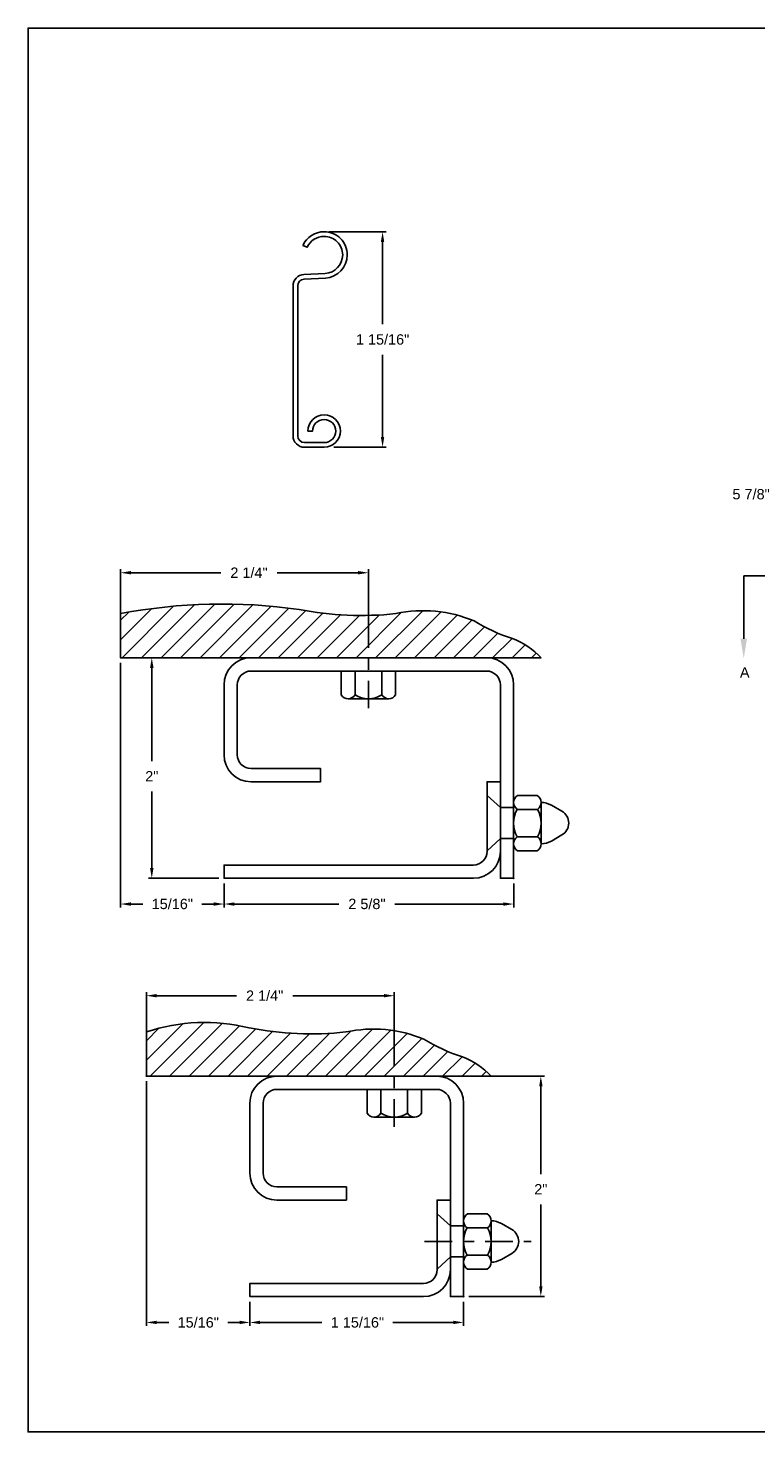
# Model space of a CAD drawing. Header units: inches. Extents: x 169.6 to 213.7, y 214.8 to 266.5.
# Tile 10 of 18: x 169.6 to 176.2, y 253.2 to 265.9. Entities that reach past the tile are written whole.
import ezdxf
from ezdxf import colors
from ezdxf.entities.mleader import LeaderData, LeaderLine
from ezdxf.math import Vec2, Vec3

# ---------------------------------------------------------------- set-up
doc = ezdxf.new("R2010")
doc.units = ezdxf.units.IN
doc.header["$LTSCALE"] = 0.25
doc.header["$MEASUREMENT"] = 0
doc.linetypes.add('CENTER', pattern=[2, 1.25, -0.25, 0.25, -0.25])
for name, color, linetype in [('ANNOTATIONS', 1, 'Continuous'), ('DETAILS', 4, 'Continuous'), ('SECTION CUTS', 6, 'CENTER')]:
    doc.layers.add(name, color=color, linetype=linetype)
doc.styles.add('ARIAL', font='arial.ttf', dxfattribs={"height": 0.09375})
doc.styles.get("Standard").update_dxf_attribs({"font": 'romans.shx'})
doc.dimstyles.new('ARIAL', dxfattribs={"dimtxt": 0.09375, "dimasz": 0.09375, "dimexe": 0.03125, "dimexo": 0.046875, "dimgap": 0.09, "dimtad": 0, "dimtih": 1, "dimtoh": 1, "dimdec": 4, "dimzin": 0, "dimdsep": 46, "dimlunit": 4, "dimtxsty": 'ARIAL', "dimcen": 0.09, "dimadec": 0, "dimazin": 0, "dimtfac": 1, "dimtdec": 4, "dimtix": 1, "dimtofl": 0, "dimtmove": 0, "dimatfit": 3, "dimfxl": 0.18, "dimfrac": 2, "dimtolj": 1, "dimtzin": 0, "dimarcsym": 0})
doc.dimstyles.new('STANDARD$0', dxfattribs={"dimtxt": 0.09375, "dimasz": 0.09375, "dimexe": 0.03125, "dimexo": 0.046875, "dimgap": 0.09, "dimtad": 0, "dimtih": 1, "dimtoh": 1, "dimdec": 4, "dimzin": 0, "dimdsep": 46, "dimtxsty": 'ARIAL', "dimcen": 0.09, "dimadec": 0, "dimazin": 0, "dimtfac": 1, "dimtdec": 4, "dimtofl": 0, "dimtmove": 0, "dimatfit": 1, "dimfxl": 1, "dimtolj": 1, "dimtzin": 0, "dimarcsym": 0})

# ---------------------------------------------------------------- blocks, each defined once
blk = doc.blocks.new('*D8')
at = {"layer": 'ANNOTATIONS', "color": 0, "lineweight": -2, "transparency": 16777216}
for p, q in [((176.583, 262.252), (176.583, 261.672)), ((177.005, 261.761), (177.005, 261.672)), ((176.489, 261.703), (176.395, 261.703)), ((177.098, 261.703), (177.192, 261.703))]:
    blk.add_line(p, q, dxfattribs=at)
at = {"layer": 'ANNOTATIONS', "color": 0, "transparency": 16777216}
for points in [[(176.489, 261.718), (176.489, 261.687), (176.583, 261.703)], [(177.098, 261.718), (177.098, 261.687), (177.005, 261.703)]]:
    blk.add_solid(points, dxfattribs=at)
at = {"layer": 'defpoints', "color": 0, "transparency": 16777216}
for p in [(176.583, 262.299), (177.005, 261.808), (176.583, 261.703)]:
    blk.add_point(p, dxfattribs=at)
at = {"layer": 'ANNOTATIONS', "color": 0, "transparency": 16777216, "insert": (176.142, 261.703), "char_height": 0.0938, "attachment_point": 5, "style": 'ARIAL'}
blk.add_mtext('\\A1;5 7/8"', dxfattribs=at)
blk = doc.blocks.new('*D32')
at = {"layer": 'ANNOTATIONS', "color": 0, "linetype": 'Continuous', "lineweight": -2, "transparency": 16777216}
for p, q in [((170.661, 256.378), (170.661, 254.159)), ((171.599, 254.378), (171.599, 254.159)), ((170.755, 254.19), (170.864, 254.19)), ((171.505, 254.19), (171.398, 254.19))]:
    blk.add_line(p, q, dxfattribs=at)
at = {"layer": 'ANNOTATIONS', "color": 0, "linetype": 'Continuous', "transparency": 16777216}
for points in [[(170.755, 254.206), (170.755, 254.175), (170.661, 254.19)], [(171.505, 254.206), (171.505, 254.175), (171.599, 254.19)]]:
    blk.add_solid(points, dxfattribs=at)
at = {"layer": 'defpoints', "color": 0, "linetype": 'Continuous', "transparency": 16777216}
for p in [(170.661, 256.425), (171.599, 254.425), (171.599, 254.19)]:
    blk.add_point(p, dxfattribs=at)
at = {"layer": 'ANNOTATIONS', "color": 0, "linetype": 'Continuous', "transparency": 16777216, "insert": (171.131, 254.19), "char_height": 0.0938, "attachment_point": 5, "style": 'ARIAL'}
blk.add_mtext('\\A1;15/16"', dxfattribs=at)
blk = doc.blocks.new('*D33')
at = {"layer": 'ANNOTATIONS', "color": 0, "linetype": 'Continuous', "lineweight": -2, "transparency": 16777216}
for p, q in [((171.599, 254.378), (171.599, 254.159)), ((173.536, 254.378), (173.536, 254.159)), ((171.692, 254.19), (172.252, 254.19)), ((173.442, 254.19), (172.895, 254.19))]:
    blk.add_line(p, q, dxfattribs=at)
at = {"layer": 'ANNOTATIONS', "color": 0, "linetype": 'Continuous', "transparency": 16777216}
for points in [[(171.692, 254.206), (171.692, 254.175), (171.599, 254.19)], [(173.442, 254.206), (173.442, 254.175), (173.536, 254.19)]]:
    blk.add_solid(points, dxfattribs=at)
at = {"layer": 'defpoints', "color": 0, "linetype": 'Continuous', "transparency": 16777216}
for p in [(171.599, 254.425), (173.536, 254.425), (171.599, 254.19)]:
    blk.add_point(p, dxfattribs=at)
at = {"layer": 'ANNOTATIONS', "color": 0, "linetype": 'Continuous', "transparency": 16777216, "insert": (172.574, 254.19), "char_height": 0.09375, "attachment_point": 5, "style": 'ARIAL'}
blk.add_mtext('\\A1;1 15/16"', dxfattribs=at)
blk = doc.blocks.new('*D34')
at = {"layer": 'ANNOTATIONS', "color": 0, "linetype": 'Continuous', "lineweight": -2, "transparency": 16777216}
for p, q in [((173.338, 256.425), (174.268, 256.425)), ((174.236, 256.331), (174.236, 255.535)), ((174.236, 254.518), (174.236, 255.261)), ((173.583, 254.425), (174.268, 254.425))]:
    blk.add_line(p, q, dxfattribs=at)
at = {"layer": 'ANNOTATIONS', "color": 0, "linetype": 'Continuous', "transparency": 16777216}
for points in [[(174.221, 256.331), (174.252, 256.331), (174.236, 256.425)], [(174.221, 254.518), (174.252, 254.518), (174.236, 254.425)]]:
    blk.add_solid(points, dxfattribs=at)
at = {"layer": 'defpoints', "color": 0, "linetype": 'Continuous', "transparency": 16777216}
for p in [(173.291, 256.425), (174.236, 256.425), (173.536, 254.425)]:
    blk.add_point(p, dxfattribs=at)
at = {"layer": 'ANNOTATIONS', "color": 0, "linetype": 'Continuous', "transparency": 16777216, "insert": (174.236, 255.398), "char_height": 0.0938, "attachment_point": 5, "style": 'ARIAL'}
blk.add_mtext('\\A1;2"', dxfattribs=at)
blk = doc.blocks.new('*D38')
at = {"layer": 'ANNOTATIONS', "color": 0, "linetype": 'Continuous', "lineweight": -2, "transparency": 16777216}
for p, q in [((170.661, 256.702), (170.661, 257.185)), ((170.755, 257.154), (171.479, 257.154)), ((172.814, 257.154), (171.987, 257.154)), ((172.908, 256.702), (172.908, 257.185))]:
    blk.add_line(p, q, dxfattribs=at)
at = {"layer": 'ANNOTATIONS', "color": 0, "linetype": 'Continuous', "transparency": 16777216}
for points in [[(170.755, 257.17), (170.755, 257.139), (170.661, 257.154)], [(172.814, 257.17), (172.814, 257.139), (172.908, 257.154)]]:
    blk.add_solid(points, dxfattribs=at)
at = {"layer": 'defpoints', "color": 0, "linetype": 'Continuous', "transparency": 16777216}
for p in [(172.908, 257.154), (170.661, 256.655), (172.908, 256.655)]:
    blk.add_point(p, dxfattribs=at)
at = {"layer": 'ANNOTATIONS', "color": 0, "linetype": 'Continuous', "transparency": 16777216, "insert": (171.733, 257.154), "char_height": 0.0938, "attachment_point": 5, "style": 'ARIAL'}
blk.add_mtext('\\A1;2 1/4"', dxfattribs=at)
blk = doc.blocks.new('*D35')
at = {"layer": 'ANNOTATIONS', "color": 0, "linetype": 'Continuous', "lineweight": -2, "transparency": 16777216}
for p, q in [((170.427, 260.173), (170.427, 257.954)), ((171.365, 258.173), (171.365, 257.954)), ((170.521, 257.986), (170.629, 257.986)), ((171.271, 257.986), (171.163, 257.986))]:
    blk.add_line(p, q, dxfattribs=at)
at = {"layer": 'ANNOTATIONS', "color": 0, "linetype": 'Continuous', "transparency": 16777216}
for points in [[(170.521, 258.001), (170.521, 257.97), (170.427, 257.986)], [(171.271, 258.001), (171.271, 257.97), (171.365, 257.986)]]:
    blk.add_solid(points, dxfattribs=at)
at = {"layer": 'defpoints', "color": 0, "linetype": 'Continuous', "transparency": 16777216}
for p in [(170.427, 260.22), (171.365, 258.22), (171.365, 257.986)]:
    blk.add_point(p, dxfattribs=at)
at = {"layer": 'ANNOTATIONS', "color": 0, "linetype": 'Continuous', "transparency": 16777216, "insert": (170.896, 257.986), "char_height": 0.0938, "attachment_point": 5, "style": 'ARIAL'}
blk.add_mtext('\\A1;15/16"', dxfattribs=at)
blk = doc.blocks.new('*D36')
at = {"layer": 'ANNOTATIONS', "color": 0, "linetype": 'Continuous', "lineweight": -2, "transparency": 16777216}
for p, q in [((171.365, 258.173), (171.365, 257.954)), ((173.99, 258.173), (173.99, 257.954)), ((171.459, 257.986), (172.406, 257.986)), ((173.896, 257.986), (172.914, 257.986))]:
    blk.add_line(p, q, dxfattribs=at)
at = {"layer": 'ANNOTATIONS', "color": 0, "linetype": 'Continuous', "transparency": 16777216}
for points in [[(171.459, 258.001), (171.459, 257.97), (171.365, 257.986)], [(173.896, 258.001), (173.896, 257.97), (173.99, 257.986)]]:
    blk.add_solid(points, dxfattribs=at)
at = {"layer": 'defpoints', "color": 0, "linetype": 'Continuous', "transparency": 16777216}
for p in [(171.365, 258.22), (173.99, 258.22), (171.365, 257.986)]:
    blk.add_point(p, dxfattribs=at)
at = {"layer": 'ANNOTATIONS', "color": 0, "linetype": 'Continuous', "transparency": 16777216, "insert": (172.66, 257.986), "char_height": 0.0938, "attachment_point": 5, "style": 'ARIAL'}
blk.add_mtext('\\A1;2 5/8"', dxfattribs=at)
blk = doc.blocks.new('*D37')
at = {"layer": 'ANNOTATIONS', "color": 0, "linetype": 'Continuous', "lineweight": -2, "transparency": 16777216}
for p, q in [((171.563, 260.22), (170.679, 260.22)), ((170.71, 260.126), (170.71, 259.282)), ((170.71, 258.314), (170.71, 259.008)), ((171.318, 258.22), (170.679, 258.22))]:
    blk.add_line(p, q, dxfattribs=at)
at = {"layer": 'ANNOTATIONS', "color": 0, "linetype": 'Continuous', "transparency": 16777216}
for points in [[(170.694, 260.126), (170.726, 260.126), (170.71, 260.22)], [(170.694, 258.314), (170.726, 258.314), (170.71, 258.22)]]:
    blk.add_solid(points, dxfattribs=at)
at = {"layer": 'defpoints', "color": 0, "linetype": 'Continuous', "transparency": 16777216}
for p in [(170.71, 260.22), (171.61, 260.22), (171.365, 258.22)]:
    blk.add_point(p, dxfattribs=at)
at = {"layer": 'ANNOTATIONS', "color": 0, "linetype": 'Continuous', "transparency": 16777216, "insert": (170.71, 259.145), "char_height": 0.0938, "attachment_point": 5, "style": 'ARIAL'}
blk.add_mtext('\\A1;2"', dxfattribs=at)
blk = doc.blocks.new('*D39')
at = {"layer": 'ANNOTATIONS', "color": 0, "linetype": 'Continuous', "lineweight": -2, "transparency": 16777216}
for p, q in [((170.427, 260.497), (170.427, 261.023)), ((170.521, 260.991), (171.337, 260.991)), ((172.58, 260.991), (171.845, 260.991)), ((172.674, 260.497), (172.674, 261.023))]:
    blk.add_line(p, q, dxfattribs=at)
at = {"layer": 'ANNOTATIONS', "color": 0, "linetype": 'Continuous', "transparency": 16777216}
for points in [[(170.521, 261.007), (170.521, 260.976), (170.427, 260.991)], [(172.58, 261.007), (172.58, 260.976), (172.674, 260.991)]]:
    blk.add_solid(points, dxfattribs=at)
at = {"layer": 'defpoints', "color": 0, "linetype": 'Continuous', "transparency": 16777216}
for p in [(172.674, 260.991), (170.427, 260.451), (172.674, 260.451)]:
    blk.add_point(p, dxfattribs=at)
at = {"layer": 'ANNOTATIONS', "color": 0, "linetype": 'Continuous', "transparency": 16777216, "insert": (171.591, 260.991), "char_height": 0.0938, "attachment_point": 5, "style": 'ARIAL'}
blk.add_mtext('\\A1;2 1/4"', dxfattribs=at)
blk = doc.blocks.new('*D111')
at = {"layer": 'ANNOTATIONS', "color": 0, "lineweight": -2, "transparency": 16777216}
for p, q in [((172.319, 264.085), (172.833, 264.085)), ((172.802, 263.991), (172.802, 263.246)), ((172.802, 262.223), (172.802, 262.969)), ((172.361, 262.13), (172.833, 262.13))]:
    blk.add_line(p, q, dxfattribs=at)
at = {"layer": 'ANNOTATIONS', "color": 0, "transparency": 16777216}
for points in [[(172.786, 263.991), (172.817, 263.991), (172.802, 264.085)], [(172.786, 262.223), (172.817, 262.223), (172.802, 262.13)]]:
    blk.add_solid(points, dxfattribs=at)
at = {"layer": 'defpoints', "color": 0, "transparency": 16777216}
for p in [(172.272, 264.085), (172.314, 262.13), (172.802, 262.13)]:
    blk.add_point(p, dxfattribs=at)
at = {"layer": 'ANNOTATIONS', "color": 0, "transparency": 16777216, "insert": (172.802, 263.107), "char_height": 0.09375, "attachment_point": 5, "style": 'ARIAL'}
blk.add_mtext('\\A1;1 15/16"', dxfattribs=at)

msp = doc.modelspace()

# ---------------------------------------------------------------- hatches: boundary and pattern name
at = {"layer": 'DETAILS', "linetype": 'Continuous'}
h = msp.add_hatch(dxfattribs=at)
h.set_pattern_fill('ANSI31', color=256, style=0)
h.set_pattern_definition([(45, (183.18255, 234.0712), (-0.08838835, 0.08838835), [])])
h.paths.add_polyline_path([(172.92262, 260.62036, -0.07533914), (172.04485, 260.65781, 0.08278107), (170.42726, 260.62036), (170.42726, 260.21981), (174.2395, 260.21981, 0.10706088), (173.97968, 260.39476, -0.06290317), (173.63077, 260.55431, 0.15379408)])
h.paths.add_polyline_path([(171.40371, 261.06335), (171.77839, 261.06335), (171.77839, 260.91953), (171.40371, 260.91953)], flags=9)
h = msp.add_hatch(dxfattribs=at)
h.set_pattern_fill('ANSI31', color=256, style=0)
h.set_pattern_definition([(45, (182.72902, 230.27593), (-0.08838835, 0.08838835), [])])
h.paths.add_polyline_path([(172.46908, 256.82509, -0.07533914), (171.59132, 256.86254, 0.14389298), (170.66123, 256.82509), (170.66123, 256.42454), (173.78596, 256.42454, 0.10706088), (173.52615, 256.59949, -0.06290317), (173.17724, 256.75904, 0.15379408)])
h.paths.add_polyline_path([(171.54167, 257.05689), (171.92633, 257.05689), (171.92633, 257.25008), (171.54167, 257.25008)], flags=9)

# ---------------------------------------------------------------- linework, layer by layer
at = {"layer": 'defpoints'}
msp.add_lwpolyline([(189.05875, 253.19707), (169.58887, 253.19707), (169.58887, 265.93218), (189.05875, 265.93218)], close=True, dxfattribs=at)
at = {"layer": 'DETAILS'}
for p, q in [((172.27143, 264.08454), (172.27219, 264.08454)), ((172.27143, 264.04254), (172.27219, 264.04254)), ((174.2395, 260.21981), (170.42726, 260.21981)), ((173.78596, 256.42454), (170.66123, 256.42454))]:
    msp.add_line(p, q, dxfattribs=at)
at = {"layer": 'DETAILS', "linetype": 'Continuous'}
for p, q in [((170.42726, 260.21981), (170.42726, 260.62036)), ((172.42726, 260.09981), (172.42726, 259.88366)), ((172.55226, 259.88395), (172.55226, 260.09981)), ((172.79497, 259.88395), (172.79497, 260.09981)), ((172.91997, 260.09981), (172.91997, 259.88366)), ((172.48968, 259.8485), (172.85756, 259.8485)), ((173.74976, 258.96981), (173.86976, 258.86044)), ((173.98975, 258.91143), (173.98978, 258.52579)), ((174.02538, 258.96981), (174.20369, 258.96981)), ((174.23948, 258.90816), (174.2395, 258.53328)), ((173.98976, 258.86044), (173.86976, 258.86044)), ((174.20675, 258.84483), (174.02242, 258.84481)), ((174.33177, 258.88271), (174.42768, 258.82733)), ((173.74976, 258.46981), (173.86976, 258.57919)), ((173.98976, 258.57919), (173.86976, 258.57919)), ((174.20675, 258.5948), (174.02242, 258.59481)), ((174.33177, 258.55691), (174.42768, 258.61229)), ((174.02538, 258.46981), (174.20369, 258.46981)), ((170.66123, 256.42454), (170.66123, 256.82509)), ((172.66123, 256.30454), (172.66123, 256.08839)), ((172.78623, 256.08868), (172.78623, 256.30454)), ((173.02893, 256.08868), (173.02893, 256.30454)), ((173.15393, 256.30454), (173.15393, 256.08839)), ((172.72364, 256.05323), (173.09152, 256.05323)), ((173.29623, 255.17454), (173.41623, 255.06517)), ((173.53622, 255.11616), (173.53625, 254.73052)), ((173.57185, 255.17454), (173.75016, 255.17454)), ((173.78594, 255.11289), (173.78597, 254.73801)), ((173.87824, 255.08744), (173.97414, 255.03206)), ((173.53623, 255.06517), (173.41623, 255.06517)), ((173.75322, 255.04956), (173.56889, 255.04954)), ((173.29623, 254.67454), (173.41623, 254.78392)), ((173.53623, 254.78392), (173.41623, 254.78392)), ((173.75322, 254.79953), (173.56889, 254.79954)), ((173.87824, 254.76164), (173.97414, 254.81702)), ((173.57185, 254.67454), (173.75016, 254.67454))]:
    msp.add_line(p, q, dxfattribs=at)
at = {"layer": 'DETAILS', "linetype": 'CENTER', "ltscale": 0.8}
for p, q in [((172.67362, 260.56126), (172.67362, 259.73651)), ((172.90758, 256.76599), (172.90758, 255.94124)), ((173.18242, 254.92454), (174.14828, 254.92454))]:
    msp.add_line(p, q, dxfattribs=at)
at = {"layer": 'DETAILS'}
msp.add_lwpolyline([(172.4822, 263.87454, -0.39895955), (172.28319, 263.66483), (172.09094, 263.65475, 0.39895955), (172.03219, 263.59284), (172.03219, 262.23373, 0.41421356), (172.09419, 262.17173), (172.27219, 262.17173, 2.41421356), (172.16719, 262.27673), (172.12519, 262.27673, -2.41421356), (172.27219, 262.12973), (172.09419, 262.12973, -0.41421356), (171.99019, 262.23373), (171.99019, 263.59284, -0.39895955), (172.08875, 263.69669), (172.28099, 263.70677, 0.39895955), (172.4402, 263.87454, 0.41491795), (172.2718, 264.04254, 0.29455643), (172.11901, 263.9445), (172.11869, 263.94381), (172.08048, 263.96123), (172.08079, 263.96192, -0.29428604), (172.27183, 264.08454, -0.41473176)], format="xyb", close=True, dxfattribs=at)
at = {"layer": 'DETAILS', "linetype": 'Continuous'}
for points in [[(170.42726, 260.62036, -0.08278107), (172.04485, 260.65781, 0.07533914), (172.92262, 260.62036, -0.15379408), (173.63077, 260.55431, 0.06290317), (173.97968, 260.39476, -0.10706088), (174.2395, 260.21981, -12.42229362), (174.2395, 260.21981, -0.16205101)], [(170.66123, 256.82509, -0.14389298), (171.59132, 256.86254, 0.07533914), (172.46908, 256.82509, -0.15379408), (173.17724, 256.75904, 0.06290317), (173.52615, 256.59949, -0.10706088), (173.78596, 256.42454, -12.42229362), (173.78596, 256.42454, -0.16205101)]]:
    msp.add_lwpolyline(points, format="xyb", dxfattribs=at)
at = {"layer": 'DETAILS'}
for points in [[(173.74476, 260.21981, -0.41421356), (173.98976, 259.97481), (173.98976, 258.21981), (173.86976, 258.21981), (173.86976, 259.97481, 0.41421356), (173.74476, 260.09981), (171.60976, 260.09981, 0.41421356), (171.48476, 259.97481), (171.48476, 259.33981, 0.41421356), (171.60976, 259.21481), (172.23976, 259.21481), (172.23976, 259.09481), (171.60976, 259.09481, -0.41421356), (171.36476, 259.33981), (171.36476, 259.97481, -0.41421356), (171.60976, 260.21981)], [(173.86976, 259.09481), (173.74976, 259.09481), (173.74976, 258.46481, -0.41421356), (173.62476, 258.33981), (171.36476, 258.33981), (171.36476, 258.21981), (173.62476, 258.21981, 0.41421356), (173.86976, 258.46481)], [(173.29123, 256.42454, -0.41421356), (173.53623, 256.17954), (173.53623, 254.42454), (173.41623, 254.42454), (173.41623, 256.17954, 0.41421356), (173.29123, 256.30454), (171.84373, 256.30454, 0.41421356), (171.71873, 256.17954), (171.71873, 255.54454, 0.41421356), (171.84373, 255.41954), (172.47373, 255.41954), (172.47373, 255.29954), (171.84373, 255.29954, -0.41421356), (171.59873, 255.54454), (171.59873, 256.17954, -0.41421356), (171.84373, 256.42454)], [(173.41623, 255.29954), (173.29623, 255.29954), (173.29623, 254.66954, -0.41421356), (173.17123, 254.54454), (171.59873, 254.54454), (171.59873, 254.42454), (173.17123, 254.42454, 0.41421356), (173.41623, 254.66954)]]:
    msp.add_lwpolyline(points, format="xyb", dxfattribs=at)
at = {"layer": 'DETAILS', "linetype": 'Continuous'}
for centre, radius, start, end in [((172.48968, 259.92147), 0.07297, 211.206831, 329.063908), ((172.67362, 260.07389), 0.22539, 237.424664, 302.575336), ((172.85756, 259.92147), 0.07297, 210.936092, 328.793169), ((174.06374, 258.90634), 0.07416, 121.141954, 236.052996), ((174.16535, 258.90635), 0.07415, 303.940305, 58.865128), ((174.23366, 258.70698), 0.20127, 60.825773, 88.343465), ((174.23893, 258.71981), 0.25, 150, 210), ((173.9844, 258.72099), 0.25451, 330.279936, 29.115949), ((174.36393, 258.71981), 0.125, 300.664623, 59.335377), ((174.06374, 258.53329), 0.07416, 123.947004, 238.858046), ((174.16535, 258.53328), 0.07415, 301.134872, 56.059695), ((174.23366, 258.73265), 0.20127, 271.656535, 299.174227), ((172.72364, 256.1262), 0.07297, 211.206831, 329.063908), ((172.90758, 256.27862), 0.22539, 237.424664, 302.575336), ((173.09152, 256.1262), 0.07297, 210.936092, 328.793169), ((173.6102, 255.11107), 0.07416, 121.141954, 236.052996), ((173.71182, 255.11108), 0.07415, 303.940305, 58.865128), ((173.78013, 254.91171), 0.20127, 60.825773, 88.343465), ((173.78539, 254.92454), 0.25, 150, 210), ((173.53087, 254.92572), 0.25451, 330.279936, 29.115949), ((173.91039, 254.92454), 0.125, 300.664623, 59.335377), ((173.6102, 254.73802), 0.07416, 123.947004, 238.858046), ((173.71182, 254.73801), 0.07415, 301.134872, 56.059695), ((173.78013, 254.93738), 0.20127, 271.656535, 299.174227)]:
    msp.add_arc(centre, radius, start, end, dxfattribs=at)
at = {"layer": 'DETAILS', "linetype": 'ByBlock'}
for p in [(170.42726, 260.21981), (173.98976, 258.21981), (173.98976, 258.21981), (170.66123, 256.42454), (173.53623, 254.42454), (173.53623, 254.42454)]:
    msp.add_point(p, dxfattribs=at)
at = {"layer": 'SECTION CUTS'}
msp.add_line((176.07523, 260.96256), (182.59119, 260.96256), dxfattribs=at)

# ---------------------------------------------------------------- texts
at = {"layer": 'SECTION CUTS', "style": 'ARIAL'}
msp.add_text('A', height=0.09375, dxfattribs=at).set_placement((176.04075, 260.04013))

# ---------------------------------------------------------------- dimensions: what is measured, and where the dimension line sits
at = {"layer": 'ANNOTATIONS'}
dim = msp.add_linear_dim(base=(172.80177, 262.12973), p1=(172.2722, 264.08454), p2=(172.31437, 262.12973), angle=90, text='1 15/16"', dimstyle='STANDARD$0', dxfattribs=at)
dim.commit()
dim.dimension.update_dxf_attribs({"geometry": '*D111', "text_midpoint": (172.80177, 263.10713), "dimtype": 160})
dim = msp.add_linear_dim(base=(176.58283, 261.70285), p1=(177.00471, 261.80777), p2=(176.58283, 262.29878), text='5 7/8"', dimstyle='STANDARD$0', dxfattribs=at)
dim.commit()
dim.dimension.update_dxf_attribs({"geometry": '*D8', "text_midpoint": (176.14223, 261.70285), "dimtype": 160})
at = {"layer": 'ANNOTATIONS', "linetype": 'Continuous'}
for base, p1, p2, picture, middle in [((172.67362, 260.99144), (170.42726, 260.45054), (172.67362, 260.45054), '*D39', (171.59105, 260.99144)), ((171.36476, 257.98551), (170.42726, 260.21981), (171.36476, 258.21981), '*D35', (170.89601, 257.98551)), ((172.907581, 257.154155), (170.66123, 256.655273), (172.907581, 256.655273), '*D38', (171.732849, 257.154155)), ((171.59873, 254.19024), (170.66123, 256.42454), (171.59873, 254.42454), '*D32', (171.13135, 254.19024))]:
    dim = msp.add_linear_dim(base=base, p1=p1, p2=p2, dimstyle='ARIAL', dxfattribs=at)
    dim.commit()
    dim.dimension.update_dxf_attribs({"geometry": picture, "text_midpoint": middle, "dimtype": 160})
for base, p1, p2, angle, picture, middle in [((170.70998, 260.21981), (171.36476, 258.21981), (171.60976, 260.21981), 90, '*D37', (170.70998, 259.14522)), ((171.36476, 257.98551), (173.98976, 258.21981), (171.36476, 258.21981), 180, '*D36', (172.65989, 257.98551)), ((174.23633, 256.42454), (173.53623, 254.42454), (173.29123, 256.42454), 90, '*D34', (174.23633, 255.39787)), ((171.59873, 254.19024), (173.53623, 254.42454), (171.59873, 254.42454), 180, '*D33', (172.57366, 254.19024))]:
    dim = msp.add_linear_dim(base=base, p1=p1, p2=p2, angle=angle, dimstyle='ARIAL', dxfattribs=at)
    dim.commit()
    dim.dimension.update_dxf_attribs({"geometry": picture, "text_midpoint": middle, "dimtype": 160})

# ---------------------------------------------------------------- leaders
at = {"layer": 'SECTION CUTS'}
ml = msp.add_multileader_mtext('Standard', dxfattribs=at)
ml.set_content('', color=256)
ml.set_leader_properties()
ml.build(insert=Vec2(0, 0))
ml.multileader.update_dxf_attribs({"dogleg_length": 0, "arrow_head_size": 0.18})
ctx = ml.context
ctx.base_point, ctx.char_height, ctx.arrow_head_size, ctx.landing_gap_size, ctx.plane_origin = Vec3(176.07523, 260.96256), 0.18, 0.18, 0, Vec3(176.07523, 260.21304)
notes = []
notes.append((ctx, [(0, (1, 1, 0), (176.07523, 260.96256), (1, 0), 0, [(0, [(176.07523, 260.21304)], 0, [])])]))
ctx.mtext.insert, ctx.mtext.flow_direction = Vec3(176.07523, 261.05256), 5
for ctx, leaders in notes:
    for number, flags, end, landing, length, lines in leaders:
        leader = LeaderData()
        leader.index, (leader.has_last_leader_line, leader.has_dogleg_vector, leader.attachment_direction) = number, flags
        leader.last_leader_point, leader.dogleg_vector, leader.dogleg_length = Vec3(end), Vec3(landing), length
        for number, points, colour, breaks in lines:
            line = LeaderLine()
            line.index, line.vertices, line.color, line.breaks = number, Vec3.list(points), colors.encode_raw_color(colour), breaks
            leader.lines.append(line)
        ctx.leaders.append(leader)

doc.saveas('drawing.dxf')
